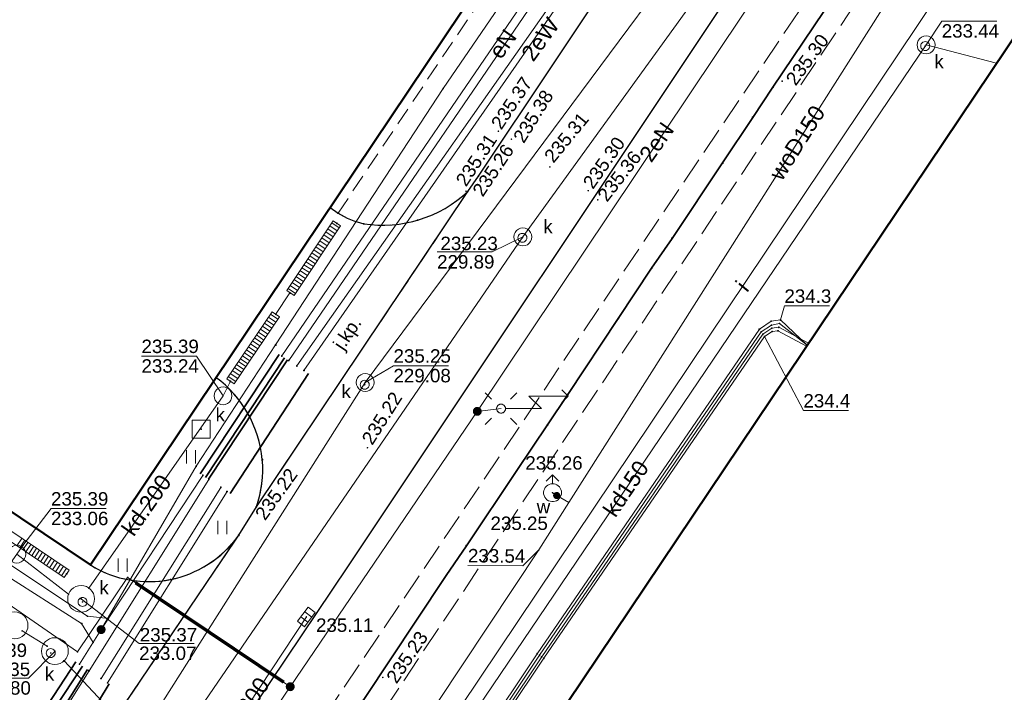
# Model space of a CAD drawing. Header units: metres. Extents: x 6603648 to 6604252, y 5739748 to 5740166.
# Tile 58 of 114: x 6603753 to 6603808, y 5740010 to 5740047. Entities that reach past the tile are written whole.
import ezdxf
from ezdxf.enums import TextEntityAlignment as Align

# ---------------------------------------------------------------- set-up
doc = ezdxf.new("R2010")
doc.units = ezdxf.units.M
doc.linetypes.add('PRZER2-1', pattern=[1.5, 1, -0.5])
doc.linetypes.add('PRZER3-1', pattern=[2, 1.5, -0.5])
doc.layers.get('0').update_dxf_attribs({"linetype": 'CONTINUOUS'})
for name, color, linetype, lineweight, true_color in [('GESBZO', 7, 'CONTINUOUS', 50, 0x0a0909), ('GSLKOU', 7, 'CONTINUOUS', 18, 0x0a0909), ('GSLKRW', 7, 'CONTINUOUS', 25, 0x0a0909), ('GSLTTR', 7, 'CONTINUOUS', 35, 0x0a0909), ('GSPPRB', 7, 'CONTINUOUS', 18, 0x0a0909), ('GSPWPS', 7, 'CONTINUOUS', 13, 0x0a0909), ('GSPWPS_O', 7, 'CONTINUOUS', 13, 0x0a0909), ('GSSKOA', 7, 'CONTINUOUS', 18, 0x0a0909), ('GSSKOA_O', 7, 'CONTINUOUS', 18, 0x0a0909), ('GSSKOD', 7, 'CONTINUOUS', 18, 0x0a0909), ('GSSUTR', 7, 'CONTINUOUS', 18, 0x0a0909), ('GULENN', 1, 'CONTINUOUS', 18, 0xff0000), ('GULENN_O', 1, 'CONTINUOUS', 18, 0xff0000), ('GULEOR', 1, 'CONTINUOUS', 35, 0xff0000), ('GULEWN', 1, 'CONTINUOUS', 18, 0xff0000), ('GULEWN_O', 1, 'CONTINUOUS', 18, 0xff0000), ('GULIPR', 7, 'CONTINUOUS', 18, 0x0a0909), ('GULIPR_O', 7, 'CONTINUOUS', 18, 0x0a0909), ('GULKDK', 7, 'CONTINUOUS', 18, 0x0a0909), ('GULKDP', 7, 'CONTINUOUS', 18, 0x803300), ('GULKDP_O', 7, 'CONTINUOUS', 18, 0x803300), ('GULKSP', 7, 'CONTINUOUS', 18, 0x803300), ('GULWOP', 5, 'CONTINUOUS', 18, 0x0000ff), ('GULWOP_O', 5, 'CONTINUOUS', 18, 0x0000ff), ('GUPISL', 7, 'CONTINUOUS', 18, 0x0a0909), ('GUPKKS', 7, 'CONTINUOUS', 18, 0x0a0909), ('GUPKSD', 7, 'CONTINUOUS', 18, 0x803300), ('GUPKSD_O', 7, 'CONTINUOUS', 18, 0x803300), ('GUPKWZ', 7, 'CONTINUOUS', 18, 0x0a0909), ('GUPKWZ_O', 7, 'CONTINUOUS', 18, 0x0a0909), ('GUPWDT', 7, 'CONTINUOUS', 18, 0x0a0909), ('GUSIKP', 7, 'CONTINUOUS', 18, 0x0a0909)]:
    doc.layers.add(name, color=color, linetype=linetype, lineweight=lineweight, true_color=true_color)
for name, color, linetype, true_color in [('GUPESH', 1, 'CONTINUOUS', 0xff0000), ('GUPESH_O', 1, 'CONTINUOUS', 0xff0000), ('GUPEUI', 7, 'CONTINUOUS', 0x0a0909), ('GUPKSH', 7, 'CONTINUOUS', 0x803300), ('GUPKSH_O', 7, 'CONTINUOUS', 0x803300), ('GUPWSH', 5, 'CONTINUOUS', 0x0000ff), ('GUPWSH_O', 5, 'CONTINUOUS', 0x0000ff), ('GUPWZA', 7, 'CONTINUOUS', 0x0a0909), ('GUPWZA_O', 7, 'CONTINUOUS', 0x0a0909)]:
    doc.layers.add(name, color=color, linetype=linetype, true_color=true_color)
doc.styles.add('Arial', font='arial.ttf')

# ---------------------------------------------------------------- blocks, each defined once
blk = doc.blocks.new('GSPWPS1')
blk.add_hatch(color=0).paths.add_polyline_path([(0, 0.045), (-0.011647, 0.043467), (-0.0225, 0.038971), (-0.03182, 0.03182), (-0.038971, 0.0225), (-0.043467, 0.011647), (-0.045, 0), (-0.043467, -0.011647), (-0.038971, -0.0225), (-0.03182, -0.03182), (-0.0225, -0.038971), (-0.011647, -0.043467), (0, -0.045), (0.011647, -0.043467), (0.0225, -0.038971), (0.03182, -0.03182), (0.038971, -0.0225), (0.043467, -0.011647), (0.045, 0), (0.043467, 0.011647), (0.038971, 0.0225), (0.03182, 0.03182), (0.0225, 0.038971), (0.011647, 0.043467)])
blk = doc.blocks.new('GUPISL1_5')
at = {"color": 0}
for points in [[(0.25, 0), (2.25, 0), (1.55, 0.7), (3.75, 0.7)], [(3.396745, 1.05234), (3.75, 0.7), (3.396745, 0.34766)]]:
    blk.add_lwpolyline(points, dxfattribs=at)
blk.add_lwpolyline([(0.25, 0), (0.241481, -0.064705), (0.216506, -0.125), (0.176777, -0.176777), (0.125, -0.216506), (0.064705, -0.241481), (0, -0.25), (-0.064705, -0.241481), (-0.125, -0.216506), (-0.176777, -0.176777), (-0.216506, -0.125), (-0.241481, -0.064705), (-0.25, 0), (-0.241481, 0.064705), (-0.216506, 0.125), (-0.176777, 0.176777), (-0.125, 0.216506), (-0.064705, 0.241481), (0, 0.25), (0.064705, 0.241481), (0.125, 0.216506), (0.176777, 0.176777), (0.216506, 0.125), (0.241481, 0.064705)], close=True, dxfattribs=at)
blk = doc.blocks.new('GUPISL1_4')
at = {"color": 0}
blk.add_lwpolyline([(0.25, 0), (0.241481, -0.064705), (0.216506, -0.125), (0.176777, -0.176777), (0.125, -0.216506), (0.064705, -0.241481), (0, -0.25), (-0.064705, -0.241481), (-0.125, -0.216506), (-0.176777, -0.176777), (-0.216506, -0.125), (-0.241481, -0.064705), (-0.25, 0), (-0.241481, 0.064705), (-0.216506, 0.125), (-0.176777, 0.176777), (-0.125, 0.216506), (-0.064705, 0.241481), (0, 0.25), (0.064705, 0.241481), (0.125, 0.216506), (0.176777, 0.176777), (0.216506, 0.125), (0.241481, 0.064705)], close=True, dxfattribs=at)
blk = doc.blocks.new('GUPISL1_10')
at = {"color": 0}
for points in [[(-0.883883, 0.883883), (-0.53033, 0.53033)], [(0.883883, 0.883883), (0.53033, 0.53033)], [(-0.883883, -0.883883), (-0.53033, -0.53033)], [(0.883883, -0.883883), (0.53033, -0.53033)]]:
    blk.add_lwpolyline(points, dxfattribs=at)
blk.add_lwpolyline([(0.25, 0), (0.234922, -0.085505), (0.19151, -0.160697), (0.125, -0.216507), (0.064705, -0.241482), (0, -0.25), (-0.064705, -0.241482), (-0.125, -0.216507), (-0.183262, -0.170042), (-0.225242, -0.10847), (-0.247207, -0.03726), (-0.247207, 0.03726), (-0.225242, 0.10847), (-0.183262, 0.170042), (-0.125, 0.216507), (-0.05563, 0.243732), (0.018682, 0.2493), (0.091335, 0.232718), (0.155872, 0.195458), (0.20656, 0.14083), (0.238893, 0.07369)], close=True, dxfattribs=at)
blk = doc.blocks.new('GSPPRB0')
at = {"color": 0, "lineweight": 18}
blk.add_lwpolyline([(-0.007955, 0.0225), (0.007955, 0.0225), (0.0225, 0.007955), (0.0225, -0.007955), (0.007955, -0.0225), (-0.007955, -0.0225), (-0.0225, -0.007955), (-0.0225, 0.007955)], close=True, dxfattribs=at)
blk = doc.blocks.new('GUPEUI1')
blk.add_hatch(color=0).paths.add_polyline_path([(0, 0.25), (-0.064705, 0.241481), (-0.125, 0.216506), (-0.176777, 0.176777), (-0.216506, 0.125), (-0.241481, 0.064705), (-0.25, 0), (-0.241481, -0.064705), (-0.216506, -0.125), (-0.176777, -0.176777), (-0.125, -0.216506), (-0.064705, -0.241481), (0, -0.25), (0.064705, -0.241481), (0.125, -0.216506), (0.176777, -0.176777), (0.216506, -0.125), (0.241481, -0.064705), (0.25, 0), (0.241481, 0.064705), (0.216506, 0.125), (0.176777, 0.176777), (0.125, 0.216506), (0.064705, 0.241481)])
blk = doc.blocks.new('GUPKKS1')
at = {"color": 0}
blk.add_lwpolyline([(0.5, -0.25), (-0.5, -0.25), (-0.5, 0.25), (0.5, 0.25)], close=True, dxfattribs=at)
for points in [[(-0.175, -0.25), (-0.175, 0.25)], [(0.175, -0.25), (0.175, 0.25)]]:
    blk.add_lwpolyline(points, dxfattribs=at)
blk = doc.blocks.new('GUPWSH1')
blk.add_hatch(color=0).paths.add_polyline_path([(0, 0.045), (-0.011647, 0.043467), (-0.0225, 0.038971), (-0.03182, 0.03182), (-0.038971, 0.0225), (-0.043467, 0.011647), (-0.045, 0), (-0.043467, -0.011647), (-0.038971, -0.0225), (-0.03182, -0.03182), (-0.0225, -0.038971), (-0.011647, -0.043467), (0, -0.045), (0.011647, -0.043467), (0.0225, -0.038971), (0.03182, -0.03182), (0.038971, -0.0225), (0.043467, -0.011647), (0.045, 0), (0.043467, 0.011647), (0.038971, 0.0225), (0.03182, 0.03182), (0.0225, 0.038971), (0.011647, 0.043467)])
blk = doc.blocks.new('GUPKWZ1_1')
at = {"color": 0}
blk.add_lwpolyline([(0.25, 0), (0.241481, -0.064705), (0.216506, -0.125), (0.176777, -0.176777), (0.125, -0.216506), (0.064705, -0.241481), (0, -0.25), (-0.064705, -0.241481), (-0.125, -0.216506), (-0.176777, -0.176777), (-0.216506, -0.125), (-0.241481, -0.064705), (-0.25, 0), (-0.241481, 0.064705), (-0.216506, 0.125), (-0.176777, 0.176777), (-0.125, 0.216506), (-0.064705, 0.241481), (0, 0.25), (0.064705, 0.241481), (0.125, 0.216506), (0.176777, 0.176777), (0.216506, 0.125), (0.241481, 0.064705)], close=True, dxfattribs=at)
blk = doc.blocks.new('GUPKSD1_1')
at = {"color": 0}
blk.add_lwpolyline([(0.5, 0), (0.482963, -0.12941), (0.433013, -0.25), (0.353553, -0.353553), (0.25, -0.433013), (0.12941, -0.482963), (0, -0.5), (-0.12941, -0.482963), (-0.25, -0.433013), (-0.353553, -0.353553), (-0.433013, -0.25), (-0.482963, -0.12941), (-0.5, 0), (-0.482963, 0.12941), (-0.433013, 0.25), (-0.353553, 0.353553), (-0.25, 0.433013), (-0.12941, 0.482963), (0, 0.5), (0.12941, 0.482963), (0.25, 0.433013), (0.353553, 0.353553), (0.433013, 0.25), (0.482963, 0.12941)], close=True, dxfattribs=at)
blk = doc.blocks.new('GUPWZA1')
blk.add_hatch(color=0).paths.add_polyline_path([(0, 0.2), (-0.051764, 0.193185), (-0.1, 0.173205), (-0.141421, 0.141421), (-0.173205, 0.1), (-0.193185, 0.051764), (-0.2, 0), (-0.193185, -0.051764), (-0.173205, -0.1), (-0.141421, -0.141421), (-0.1, -0.173205), (-0.051764, -0.193185), (0, -0.2), (0.051764, -0.193185), (0.1, -0.173205), (0.141421, -0.141421), (0.173205, -0.1), (0.193185, -0.051764), (0.2, 0), (0.193185, 0.051764), (0.173205, 0.1), (0.141421, 0.141421), (0.1, 0.173205), (0.051764, 0.193185)])
blk = doc.blocks.new('GUPWDT1')
at = {"color": 0}
blk.add_lwpolyline([(0.5, 0), (0.492404, -0.086824), (0.469846, -0.17101), (0.433013, -0.25), (0.383022, -0.321394), (0.321394, -0.383022), (0.25, -0.433013), (0.17101, -0.469846), (0.086824, -0.492404), (0, -0.5), (-0.086824, -0.492404), (-0.17101, -0.469846), (-0.25, -0.433013), (-0.32743, -0.377875), (-0.393027, -0.309079), (-0.444418, -0.229113), (-0.479746, -0.140866), (-0.497736, -0.047528), (-0.497736, 0.047528), (-0.479746, 0.140866), (-0.444418, 0.229113), (-0.393027, 0.309079), (-0.32743, 0.377875), (-0.25, 0.433013), (-0.163534, 0.4725), (-0.071157, 0.494911), (0.023791, 0.499434), (0.117879, 0.485906), (0.207708, 0.454816), (0.290028, 0.407288), (0.361867, 0.34504), (0.420627, 0.27032), (0.464184, 0.185831), (0.490964, 0.094626)], close=True, dxfattribs=at)
for points in [[(0.5, 0), (1, 0)], [(0.646447, 0.353553), (1, 0), (0.646447, -0.353553)]]:
    blk.add_lwpolyline(points, dxfattribs=at)
blk = doc.blocks.new('GUPESH1')
blk.add_hatch(color=0).paths.add_polyline_path([(0, 0.045), (-0.011647, 0.043467), (-0.0225, 0.038971), (-0.03182, 0.03182), (-0.038971, 0.0225), (-0.043467, 0.011647), (-0.045, 0), (-0.043467, -0.011647), (-0.038971, -0.0225), (-0.03182, -0.03182), (-0.0225, -0.038971), (-0.011647, -0.043467), (0, -0.045), (0.011647, -0.043467), (0.0225, -0.038971), (0.03182, -0.03182), (0.038971, -0.0225), (0.043467, -0.011647), (0.045, 0), (0.043467, 0.011647), (0.038971, 0.0225), (0.03182, 0.03182), (0.0225, 0.038971), (0.011647, 0.043467)])
blk = doc.blocks.new('GUPKSH1')
blk.add_hatch(color=0).paths.add_polyline_path([(0, 0.045), (-0.011647, 0.043467), (-0.0225, 0.038971), (-0.03182, 0.03182), (-0.038971, 0.0225), (-0.043467, 0.011647), (-0.045, 0), (-0.043467, -0.011647), (-0.038971, -0.0225), (-0.03182, -0.03182), (-0.0225, -0.038971), (-0.011647, -0.043467), (0, -0.045), (0.011647, -0.043467), (0.0225, -0.038971), (0.03182, -0.03182), (0.038971, -0.0225), (0.043467, -0.011647), (0.045, 0), (0.043467, 0.011647), (0.038971, 0.0225), (0.03182, 0.03182), (0.0225, 0.038971), (0.011647, 0.043467)])
blk = doc.blocks.new('GULKDK2')
at = {"color": 0}
blk.add_lwpolyline([(0, 0.25), (0, -0.25)], dxfattribs=at)
blk = doc.blocks.new('GULKDK1')
at = {"color": 0}
blk.add_lwpolyline([(0, 0.25), (0, -0.25)], dxfattribs=at)
blk = doc.blocks.new('GSSUTR1')
at = {"color": 0}
for points in [[(0.36165, 0.25666), (-0.38835, 0.25666)], [(-0.38835, -0.24334), (0.36165, -0.24334)]]:
    blk.add_lwpolyline(points, dxfattribs=at)
blk = doc.blocks.new('GESBZO2')
at = {"color": 0, "lineweight": 18}
blk.add_lwpolyline([(0.5, -0.5), (-0.5, -0.5), (-0.5, 0.5), (0.5, 0.5)], close=True, dxfattribs=at)
at = {"color": 0, "lineweight": 9}
blk.add_lwpolyline([(0, 0.0225), (-0.006953, 0.021399), (-0.013225, 0.018203), (-0.018203, 0.013225), (-0.021399, 0.006953), (-0.0225, 0), (-0.021399, -0.006953), (-0.018203, -0.013225), (-0.013225, -0.018203), (-0.006953, -0.021399), (0, -0.0225), (0.006953, -0.021399), (0.013225, -0.018203), (0.018203, -0.013225), (0.021399, -0.006953), (0.0225, 0), (0.021399, 0.006953), (0.018203, 0.013225), (0.013225, 0.018203), (0.006953, 0.021399)], close=True, dxfattribs=at)

msp = doc.modelspace()

# ---------------------------------------------------------------- linework, layer by layer
at = {"layer": 'GESBZO', "color": 18, "linetype": 'Continuous', "lineweight": 50, "true_color": 0x0a0909}
for points in [[(6603761.366, 5740113.074), (6603795.022, 5740090.472), (6603791.683, 5740085.493), (6603799.835, 5740079.991), (6603757.379, 5740016.708), (6603715.538, 5740044.785)], [(6603844.91, 5740034.49), (6603839.9, 5740027), (6603875.35, 5740003.17), (6603880.41, 5740010.65), (6603920.5, 5739983.7), (6603873.22, 5739913.17), (6603833.08, 5739940.09), (6603838.08, 5739947.56), (6603802.57, 5739971.43), (6603797.54, 5739963.94), (6603767.37, 5739984.2), (6603814.71, 5740054.71)]]:
    msp.add_lwpolyline(points, close=True, dxfattribs=at)
at = {"layer": 'GSLKOU', "color": 18, "linetype": 'PRZER3-1', "lineweight": 18, "true_color": 0x0a0909}
for points in [[(6603809.243, 5740065.882), (6603754.818, 5739984.99)], [(6603811.237, 5740064.731), (6603757.034, 5739983.47)]]:
    msp.add_lwpolyline(points, dxfattribs=at)
at = {"layer": 'GSLKRW', "color": 18, "linetype": 'Continuous', "lineweight": 25, "true_color": 0x0a0909}
msp.add_lwpolyline([(6603753.371, 5740000.151), (6603765.668, 5740018.361), (6603766.655, 5740019.953), (6603778.475, 5740037.568), (6603779.066, 5740038.432), (6603787.402, 5740050.94), (6603788.507, 5740052.702), (6603794.339, 5740061.531), (6603795.553, 5740063.198), (6603803.8, 5740084.82)], dxfattribs=at)
for points in [[(6603809.243, 5740065.882, 0.116601), (6603807.165, 5740066.28, 0.272106), (6603803.01, 5740063.496), (6603801.016, 5740060.696), (6603793.328, 5740048.989), (6603771.753, 5740016.61), (6603767.45, 5740010.203), (6603754.319, 5739990.676, 0.390296), (6603754.818, 5739984.99)], [(6603770.778, 5740036.68), (6603771.22, 5740036.354, 0.077277), (6603772.653, 5740035.764, 0.228868), (6603778.475, 5740037.568)], [(6603766.655, 5740019.953, 0.106719), (6603766.987, 5740022.588, 0.214606), (6603764.393, 5740027.178)], [(6603757.379, 5740016.708, 0.395703), (6603765.668, 5740018.361)]]:
    msp.add_lwpolyline(points, format="xyb", dxfattribs=at)
at = {"layer": 'GSLTTR', "color": 18, "linetype": 'Continuous', "lineweight": 35, "true_color": 0x0a0909}
msp.add_lwpolyline([(6603798.37, 5740047.63), (6603795.52, 5740043.39), (6603794.39, 5740041.71), (6603792.71, 5740039.16), (6603789.88, 5740034.95), (6603788.74, 5740033.29), (6603786.88, 5740030.47), (6603784.05, 5740026.22), (6603782.93, 5740024.54), (6603781.21, 5740021.98), (6603778.39, 5740017.78), (6603777.26, 5740016.12), (6603775.57, 5740013.57), (6603772.73, 5740009.3), (6603771.58, 5740007.63), (6603769.91, 5740005.09), (6603767.08, 5740000.88), (6603765.9, 5739999.17), (6603764.21, 5739996.58), (6603762, 5739993.28), (6603760.24, 5739990.67), (6603757.98, 5739987.27), (6603754.73, 5739982.39), (6603751.71, 5739977.92)], dxfattribs=at)
at = {"layer": 'GSSKOA', "color": 18, "linetype": 'PRZER3-1', "lineweight": 18, "true_color": 0x0a0909}
for points in [[(6603715.538, 5740044.785), (6603757.379, 5740016.708, 0.395703), (6603765.668, 5740018.361), (6603753.371, 5740000.151, 0.411757), (6603751.714, 5740008.484), (6603748.13, 5740010.83), (6603738.74, 5740017.1), (6603736.51, 5740018.59), (6603732.35, 5740021.36), (6603730.12, 5740022.86), (6603726, 5740025.6), (6603723.79, 5740027.08), (6603719.86, 5740029.72), (6603717.63, 5740031.22), (6603713.87, 5740033.74), (6603712.38, 5740034.75), (6603711.06, 5740035.65), (6603709.86, 5740036.43), (6603715.18, 5740044.25)], [(6603766.655, 5740019.953, 0.106719), (6603766.987, 5740022.588, 0.214606), (6603764.393, 5740027.178), (6603770.778, 5740036.68), (6603771.22, 5740036.354, 0.077277), (6603772.653, 5740035.764, 0.228868), (6603778.475, 5740037.568)]]:
    msp.add_lwpolyline(points, format="xyb", close=True, dxfattribs=at)
at = {"layer": 'GSSKOD', "color": 18, "linetype": 'PRZER2-1', "lineweight": 18, "true_color": 0x0a0909}
msp.add_lwpolyline([(6603770.778, 5740036.68), (6603771.22, 5740036.354), (6603782.951, 5740053.885), (6603787.402, 5740050.94), (6603788.507, 5740052.702), (6603784.086, 5740055.567), (6603790.066, 5740064.469), (6603794.339, 5740061.531), (6603795.553, 5740063.198), (6603791.176, 5740066.154), (6603800.26, 5740079.699), (6603799.835, 5740079.991)], close=True, dxfattribs=at)
at = {"layer": 'GSSUTR', "color": 18, "linetype": 'PRZER2-1', "lineweight": 18, "true_color": 0x0a0909}
msp.add_lwpolyline([(6603757.379, 5740016.708, 0.395703), (6603765.668, 5740018.361), (6603766.655, 5740019.953, 0.106719), (6603766.987, 5740022.588, 0.214606), (6603764.393, 5740027.178)], format="xyb", close=True, dxfattribs=at)
at = {"layer": 'GULENN', "color": 1, "linetype": 'Continuous', "lineweight": 18, "true_color": 0xff0000}
for points in [[(6603800.318, 5740079.397), (6603795.622, 5740071.423), (6603794.255, 5740068.006), (6603793.21, 5740065.297), (6603784.722, 5740054.499), (6603777.097, 5740043.321), (6603767.733, 5740028.993), (6603763.288, 5740022.216), (6603757.981, 5740013.095)], [(6603768.076, 5740028.379), (6603785.304, 5740053.609)], [(6603768.461, 5740028.127), (6603785.689, 5740053.357)], [(6603768.917, 5740027.822), (6603786.48, 5740052.833)], [(6603796.801, 5740051.879), (6603779, 5740025.287), (6603780.328, 5740025.437), (6603779, 5740025.287), (6603768.546, 5740009.905)], [(6603759.918, 5740015.703), (6603759.462, 5740016.004), (6603756.664, 5740011.854), (6603752.034, 5740015.039), (6603728.297, 5740031.802), (6603709.546, 5740002.542), (6603709.32, 5740002.64), (6603709.546, 5740002.542), (6603703.05, 5739992.41), (6603705.27, 5739991.11), (6603706.8, 5739990.29), (6603722.963, 5739979.021), (6603722.22, 5739979.78)], [(6603751.33, 5740006.47), (6603753.69, 5740004.21), (6603768.72, 5739992.99), (6603769.14, 5739992.9), (6603769.57, 5739992.8), (6603769.95, 5739992.88), (6603770.32, 5739993.2), (6603782.6, 5740011.57), (6603794.96, 5740029.59), (6603795.46, 5740029.93), (6603795.85, 5740029.98), (6603797.51, 5740029.1)], [(6603751.39, 5740006.58), (6603753.74, 5740004.27), (6603768.76, 5739993.06), (6603769.21, 5739993.05), (6603769.54, 5739992.96), (6603769.89, 5739993.04), (6603770.25, 5739993.36), (6603782.47, 5740011.66), (6603794.86, 5740029.73), (6603795.44, 5740030.1), (6603795.89, 5740030.19), (6603797.44, 5740028.99)], [(6603751.45, 5740006.69), (6603753.83, 5740004.41), (6603768.82, 5739993.21), (6603769.28, 5739993.2), (6603769.5, 5739993.13), (6603769.84, 5739993.18), (6603770.17, 5739993.51), (6603782.34, 5740011.75), (6603794.76, 5740029.87), (6603795.42, 5740030.32), (6603795.94, 5740030.39), (6603797.44, 5740028.99)], [(6603751.27, 5740006.35), (6603753.65, 5740004.14), (6603768.7, 5739992.92), (6603769.08, 5739992.75), (6603769.61, 5739992.64), (6603770.01, 5739992.73), (6603770.39, 5739993.06), (6603782.72, 5740011.49), (6603795.05, 5740029.46), (6603795.48, 5740029.75), (6603795.8, 5740029.78), (6603797.4, 5740028.93)], [(6603758.389, 5740013.714), (6603757.218, 5740013.84), (6603744.206, 5740022.511)], [(6603743.742, 5740021.816), (6603756.89, 5740013.437), (6603757.531, 5740012.377)], [(6603757.981, 5740013.095), (6603763.659, 5740021.709)], [(6603757.975, 5740010.363), (6603764.672, 5740021.039)], [(6603757.981, 5740013.095), (6603756.769, 5740011.16)], [(6603768.546, 5740009.905), (6603768.171, 5740010.157)], [(6603768.546, 5740009.905), (6603762.29, 5740000.677), (6603763.077, 5739999.68), (6603762.29, 5740000.677), (6603756.047, 5739991.801), (6603755.671, 5739991.093)]]:
    msp.add_lwpolyline(points, dxfattribs=at)
msp.add_lwpolyline([(6603736.175, 5739991.99), (6603737.452, 5739991.111, -0.233379), (6603738.019, 5739992.906, -0.216868), (6603738.957, 5739993.475, -0.249551), (6603740.074, 5739993.07, -0.49593), (6603738.523, 5739990.375), (6603741.539, 5739988.499), (6603742.428, 5739988.577), (6603746.595, 5739994.272), (6603751.787, 5740002.697), (6603753.691, 5740005.036), (6603757.306, 5740010.8), (6603764.003, 5740021.476)], format="xyb", dxfattribs=at)
at = {"layer": 'GULEOR', "color": 1, "linetype": 'Continuous', "lineweight": 35, "true_color": 0xff0000}
for points in [[(6603767.934, 5740028.466), (6603763.517, 5740021.796)], [(6603763.821, 5740021.592), (6603768.228, 5740028.282)], [(6603768.39, 5740028.165), (6603763.973, 5740021.495)], [(6603765.2, 5740020.69), (6603769.566, 5740027.399)], [(6603759.89, 5740015.661), (6603768.143, 5740010.116)], [(6603768.199, 5740010.199), (6603759.946, 5740015.744)], [(6603752.839, 5740005.599), (6603756.566, 5740011.295)], [(6603756.931, 5740011.052), (6603753.194, 5740005.366)], [(6603753.61, 5740005.094), (6603757.225, 5740010.858)], [(6603758.431, 5740010.062), (6603754.907, 5740004.24)]]:
    msp.add_lwpolyline(points, dxfattribs=at)
at = {"layer": 'GULEWN', "color": 1, "linetype": 'Continuous', "lineweight": 18, "true_color": 0xff0000}
for points in [[(6603769.313, 5740027.564), (6603786.743, 5740052.658)], [(6603758.34, 5740010.12), (6603765.017, 5740020.806)]]:
    msp.add_lwpolyline(points, dxfattribs=at)
at = {"layer": 'GULIPR', "color": 18, "linetype": 'Continuous', "lineweight": 18, "true_color": 0x0a0909}
msp.add_lwpolyline([(6603968.619, 5740144.814), (6603975.25, 5740116.21), (6603975.36, 5740113.47), (6603975.12, 5740112.55), (6603973.98, 5740112.37), (6603950.48, 5740113.94), (6603946.84, 5740115.52), (6603849.45, 5740122.18), (6603848.6, 5740122), (6603848.27, 5740121.27), (6603845.59, 5740105.6), (6603845.42, 5740103.94), (6603844.83, 5740102.79), (6603829.34, 5740084.41), (6603811.06, 5740057.99), (6603764.25, 5739988.16), (6603763.98, 5739987.31), (6603764.04, 5739986.41), (6603764.26, 5739984.35), (6603764.21, 5739983.52), (6603763.9, 5739982.8), (6603750.78, 5739962.8)], dxfattribs=at)
at = {"layer": 'GULKDK', "color": 18, "linetype": 'Continuous', "lineweight": 18, "true_color": 0x0a0909}
for points in [[(6603768.35, 5740032.031), (6603770.939, 5740035.925)], [(6603768.766, 5740031.755), (6603771.356, 5740035.648)], [(6603764.998, 5740027.105), (6603767.535, 5740030.84)], [(6603765.412, 5740026.825), (6603767.949, 5740030.56)], [(6603743.262, 5740025.103), (6603756.197, 5740016.413)], [(6603742.984, 5740024.688), (6603755.918, 5740015.998)]]:
    msp.add_lwpolyline(points, dxfattribs=at)
at = {"layer": 'GULKDP', "color": 36, "linetype": 'Continuous', "lineweight": 18, "true_color": 0x803300}
for points in [[(6603764.477, 5739907.103), (6603762.949, 5739907.983), (6603754.079, 5739913.346), (6603717.161, 5739937.74), (6603730.219, 5739957.456), (6603752.8, 5739993.086), (6603781.546, 5740035.03), (6603814.503, 5740080.605)], [(6603804.076, 5740045.754), (6603770.532, 5739996.192)], [(6603804.076, 5740045.754), (6603808.009, 5740044.729)], [(6603767.732, 5740030.702), (6603768.533, 5740031.911)], [(6603757.296, 5740015.412), (6603764.791, 5740026.154), (6603765.194, 5740026.944)], [(6603753.27, 5740017.31), (6603753.609, 5740017.789)], [(6603751.787, 5740015.228), (6603753.27, 5740017.31), (6603756.158, 5740015.069)], [(6603769.447, 5740013.802), (6603762.906, 5740003.89)], [(6603754.96, 5740012.17), (6603753.569, 5740013.027)], [(6603770.532, 5739996.192), (6603762.906, 5740003.89), (6603755.907, 5740011.341)]]:
    msp.add_lwpolyline(points, dxfattribs=at)
at = {"layer": 'GULKSP', "color": 36, "linetype": 'Continuous', "lineweight": 18, "true_color": 0x803300}
msp.add_lwpolyline([(6603748.516, 5739988.769), (6603772.737, 5740026.902), (6603803.221, 5740067.921)], dxfattribs=at)
at = {"layer": 'GULWOP', "color": 5, "linetype": 'Continuous', "lineweight": 18, "true_color": 0x0000ff}
for points in [[(6603809.624, 5740060.378), (6603784.117, 5740020.202), (6603782.444, 5740017.547), (6603756.892, 5739979.065), (6603756.933, 5739977.506), (6603756.52, 5739976.667)], [(6603784.117, 5740020.202), (6603783.436, 5740020.585), (6603783.203, 5740020.741)]]:
    msp.add_lwpolyline(points, dxfattribs=at)
at = {"layer": 'GUPESH_O', "color": 1, "linetype": 'Continuous', "lineweight": 13, "true_color": 0xff0000, "flags": 128}
for points in [[(6603795.94, 5740030.39), (6603796.16, 5740031.175), (6603798.68, 5740031.175)], [(6603795.05, 5740029.46), (6603797.219, 5740025.329), (6603799.739, 5740025.329)]]:
    msp.add_lwpolyline(points, dxfattribs=at)
at = {"layer": 'GUPKSH_O', "color": 36, "linetype": 'Continuous', "lineweight": 13, "true_color": 0x803300, "flags": 128}
for points in [[(6603804.079, 5740045.768), (6603804.951, 5740047.086), (6603808.031, 5740047.086)], [(6603781.546, 5740035.03), (6603779.834, 5740034.188), (6603776.754, 5740034.188)], [(6603760.235, 5740028.37), (6603760.235, 5740028.37), (6603763.315, 5740028.37)], [(6603763.315, 5740028.37), (6603764.791, 5740026.154)], [(6603772.737, 5740026.902), (6603774.315, 5740027.829), (6603777.395, 5740027.829)], [(6603753.609, 5740017.789), (6603755.18, 5740019.851), (6603758.26, 5740019.851)], [(6603756.886, 5740014.802), (6603760.104, 5740012.32), (6603763.184, 5740012.32)], [(6603755.396, 5740011.876), (6603753.93, 5740010.383), (6603750.85, 5740010.383)]]:
    msp.add_lwpolyline(points, dxfattribs=at)
at = {"layer": 'GUPWSH_O', "color": 5, "linetype": 'Continuous', "lineweight": 13, "true_color": 0x0000ff, "flags": 128}
msp.add_lwpolyline([(6603782.444, 5740017.547), (6603781.553, 5740016.655), (6603778.473, 5740016.68)], dxfattribs=at)
at = {"layer": 'GUSIKP', "color": 36, "linetype": 'Continuous', "lineweight": 18, "true_color": 0x803300}
for points in [[(6603756.862, 5740014.063, -1), (6603756.862, 5740015.563, -1)], [(6603753.144, 5740012.581, -1), (6603753.144, 5740014.081, -1)], [(6603755.396, 5740011.141, -1), (6603755.396, 5740012.641, -1)]]:
    msp.add_lwpolyline(points, format="xyb", close=True, dxfattribs=at)

# ---------------------------------------------------------------- block references
at = {"layer": 'GESBZO', "color": 18, "linetype": 'Continuous', "lineweight": 50, "true_color": 0x0a0909}
msp.add_blockref('GESBZO2', (6603763.571, 5740024.29), dxfattribs=at)
at = {"layer": 'GSPPRB', "color": 18, "linetype": 'Continuous', "lineweight": 18, "true_color": 0x0a0909, "rotation": 90}
for p in [(6603777.097, 5740043.321), (6603795.52, 5740043.39), (6603794.39, 5740041.71), (6603792.71, 5740039.16), (6603779.066, 5740038.432), (6603778.475, 5740037.568), (6603770.778, 5740036.68), (6603771.22, 5740036.354), (6603775.665, 5740035.968), (6603771.148, 5740035.786), (6603772.653, 5740035.764), (6603789.88, 5740034.95), (6603788.74, 5740033.29), (6603768.558, 5740031.893), (6603767.742, 5740030.7), (6603786.88, 5740030.47), (6603794.76, 5740029.87), (6603795.42, 5740030.32), (6603795.44, 5740030.1), (6603795.46, 5740029.93), (6603795.85, 5740029.98), (6603795.89, 5740030.19), (6603795.94, 5740030.39), (6603794.86, 5740029.73), (6603794.96, 5740029.59), (6603795.05, 5740029.46), (6603795.48, 5740029.75), (6603795.8, 5740029.78), (6603767.733, 5740028.993), (6603768.076, 5740028.379), (6603768.461, 5740028.127), (6603768.917, 5740027.822), (6603764.393, 5740027.178), (6603769.313, 5740027.564), (6603765.194, 5740026.944), (6603765.205, 5740026.965), (6603784.05, 5740026.22), (6603766.244, 5740025.05), (6603782.93, 5740024.54), (6603763.288, 5740022.216), (6603766.987, 5740022.588), (6603763.659, 5740021.709), (6603781.21, 5740021.98), (6603764.003, 5740021.476), (6603764.672, 5740021.039), (6603765.017, 5740020.806), (6603766.655, 5740019.953), (6603765.668, 5740018.361), (6603753.609, 5740017.789), (6603778.39, 5740017.78), (6603757.379, 5740016.708), (6603756.057, 5740016.205), (6603777.26, 5740016.12), (6603759.462, 5740016.004), (6603759.918, 5740015.703), (6603761.853, 5740015.895), (6603756.158, 5740015.069), (6603757.296, 5740015.412), (6603756.89, 5740013.437), (6603757.218, 5740013.84), (6603758.389, 5740013.714), (6603775.57, 5740013.57), (6603753.569, 5740013.027), (6603757.531, 5740012.377), (6603754.96, 5740012.17), (6603756.664, 5740011.854), (6603782.34, 5740011.75), (6603755.907, 5740011.341), (6603756.769, 5740011.16), (6603782.47, 5740011.66), (6603782.6, 5740011.57), (6603782.72, 5740011.49), (6603757.306, 5740010.8), (6603757.975, 5740010.363), (6603758.34, 5740010.12), (6603768.171, 5740010.157)]:
    msp.add_blockref('GSPPRB0', p, dxfattribs=at)
at = {"layer": 'GSPWPS', "color": 18, "linetype": 'Continuous', "lineweight": 13, "true_color": 0x0a0909, "rotation": 90}
for p in [(6603796.032, 5740043.73), (6603780.178, 5740040.932), (6603780.904, 5740040.491), (6603783.054, 5740038.938), (6603778.37, 5740037.582), (6603778.475, 5740037.568), (6603785.199, 5740037.614), (6603785.731, 5740037.103), (6603772.862, 5740023.253), (6603766.655, 5740019.953), (6603773.72, 5740010.425)]:
    msp.add_blockref('GSPWPS1', p, dxfattribs=at)
at = {"layer": 'GSSUTR', "color": 18, "linetype": 'Continuous', "lineweight": 18, "true_color": 0x0a0909, "rotation": 90}
for p in [(6603763.008, 5740022.76), (6603764.761, 5740018.809), (6603759.195, 5740016.706)]:
    msp.add_blockref('GSSUTR1', p, dxfattribs=at)
at = {"layer": 'GULKDK', "color": 18, "linetype": 'Continuous', "lineweight": 18, "true_color": 0x0a0909}
for name, p, rotation in [('GULKDK1', (6603771.148, 5740035.786), 56.36998764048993), ('GULKDK2', (6603770.85, 5740035.338), 56.36998764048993), ('GULKDK2', (6603770.85, 5740035.338), 56.36998764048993), ('GULKDK2', (6603770.96, 5740035.505), 56.36998764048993), ('GULKDK2', (6603770.96, 5740035.505), 56.36998764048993), ('GULKDK2', (6603771.071, 5740035.671), 56.36998764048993), ('GULKDK2', (6603771.071, 5740035.671), 56.36998764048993), ('GULKDK2', (6603770.517, 5740034.839), 56.36998764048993), ('GULKDK2', (6603770.517, 5740034.839), 56.36998764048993), ('GULKDK2', (6603770.628, 5740035.005), 56.36998764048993), ('GULKDK2', (6603770.628, 5740035.005), 56.36998764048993), ('GULKDK2', (6603770.739, 5740035.172), 56.36998764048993), ('GULKDK2', (6603770.739, 5740035.172), 56.36998764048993), ('GULKDK2', (6603770.074, 5740034.173), 56.36998764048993), ('GULKDK2', (6603770.074, 5740034.173), 56.36998764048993), ('GULKDK2', (6603770.185, 5740034.339), 56.36998764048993), ('GULKDK2', (6603770.185, 5740034.339), 56.36998764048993), ('GULKDK2', (6603770.296, 5740034.506), 56.36998764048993), ('GULKDK2', (6603770.296, 5740034.506), 56.36998764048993), ('GULKDK2', (6603770.407, 5740034.672), 56.36998764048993), ('GULKDK2', (6603770.407, 5740034.672), 56.36998764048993), ('GULKDK2', (6603769.742, 5740033.673), 56.36998764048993), ('GULKDK2', (6603769.742, 5740033.673), 56.36998764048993), ('GULKDK2', (6603769.853, 5740033.84), 56.36998764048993), ('GULKDK2', (6603769.853, 5740033.84), 56.36998764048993), ('GULKDK2', (6603769.964, 5740034.006), 56.36998764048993), ('GULKDK2', (6603769.964, 5740034.006), 56.36998764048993), ('GULKDK2', (6603769.41, 5740033.174), 56.36998764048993), ('GULKDK2', (6603769.41, 5740033.174), 56.36998764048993), ('GULKDK2', (6603769.521, 5740033.34), 56.36998764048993), ('GULKDK2', (6603769.521, 5740033.34), 56.36998764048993), ('GULKDK2', (6603769.631, 5740033.507), 56.36998764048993), ('GULKDK2', (6603769.631, 5740033.507), 56.36998764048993), ('GULKDK2', (6603768.967, 5740032.507), 56.36998764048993), ('GULKDK2', (6603768.967, 5740032.507), 56.36998764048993), ('GULKDK2', (6603769.077, 5740032.674), 56.36998764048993), ('GULKDK2', (6603769.077, 5740032.674), 56.36998764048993), ('GULKDK2', (6603769.188, 5740032.84), 56.36998764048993), ('GULKDK2', (6603769.188, 5740032.84), 56.36998764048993), ('GULKDK2', (6603769.299, 5740033.007), 56.36998764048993), ('GULKDK2', (6603769.299, 5740033.007), 56.36998764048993), ('GULKDK2', (6603768.634, 5740032.008), 56.36998764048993), ('GULKDK2', (6603768.634, 5740032.008), 56.36998764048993), ('GULKDK2', (6603768.745, 5740032.174), 56.36998764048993), ('GULKDK2', (6603768.745, 5740032.174), 56.36998764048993), ('GULKDK2', (6603768.856, 5740032.341), 56.36998764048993), ('GULKDK2', (6603768.856, 5740032.341), 56.36998764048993), ('GULKDK1', (6603768.558, 5740031.893), 56.36998764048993), ('GULKDK2', (6603767.541, 5740030.404), 55.81367946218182), ('GULKDK2', (6603767.541, 5740030.404), 55.81367946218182), ('GULKDK2', (6603767.653, 5740030.57), 55.81367946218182), ('GULKDK2', (6603767.653, 5740030.57), 55.81367946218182), ('GULKDK1', (6603767.742, 5740030.7), 55.81367946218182), ('GULKDK2', (6603767.092, 5740029.742), 55.81367946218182), ('GULKDK2', (6603767.092, 5740029.742), 55.81367946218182), ('GULKDK2', (6603767.204, 5740029.908), 55.81367946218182), ('GULKDK2', (6603767.204, 5740029.908), 55.81367946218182), ('GULKDK2', (6603767.316, 5740030.073), 55.81367946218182), ('GULKDK2', (6603767.316, 5740030.073), 55.81367946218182), ('GULKDK2', (6603767.429, 5740030.239), 55.81367946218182), ('GULKDK2', (6603767.429, 5740030.239), 55.81367946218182), ('GULKDK2', (6603766.754, 5740029.246), 55.81367946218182), ('GULKDK2', (6603766.754, 5740029.246), 55.81367946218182), ('GULKDK2', (6603766.867, 5740029.412), 55.81367946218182), ('GULKDK2', (6603766.867, 5740029.412), 55.81367946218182), ('GULKDK2', (6603766.979, 5740029.577), 55.81367946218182), ('GULKDK2', (6603766.979, 5740029.577), 55.81367946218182), ('GULKDK2', (6603766.417, 5740028.75), 55.81367946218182), ('GULKDK2', (6603766.417, 5740028.75), 55.81367946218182), ('GULKDK2', (6603766.53, 5740028.915), 55.81367946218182), ('GULKDK2', (6603766.53, 5740028.915), 55.81367946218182), ('GULKDK2', (6603766.642, 5740029.081), 55.81367946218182), ('GULKDK2', (6603766.642, 5740029.081), 55.81367946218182), ('GULKDK2', (6603765.968, 5740028.088), 55.81367946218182), ('GULKDK2', (6603765.968, 5740028.088), 55.81367946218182), ('GULKDK2', (6603766.08, 5740028.253), 55.81367946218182), ('GULKDK2', (6603766.08, 5740028.253), 55.81367946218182), ('GULKDK2', (6603766.193, 5740028.419), 55.81367946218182), ('GULKDK2', (6603766.193, 5740028.419), 55.81367946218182), ('GULKDK2', (6603766.305, 5740028.584), 55.81367946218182), ('GULKDK2', (6603766.305, 5740028.584), 55.81367946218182), ('GULKDK2', (6603765.631, 5740027.592), 55.81367946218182), ('GULKDK2', (6603765.631, 5740027.592), 55.81367946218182), ('GULKDK2', (6603765.743, 5740027.757), 55.81367946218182), ('GULKDK2', (6603765.743, 5740027.757), 55.81367946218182), ('GULKDK2', (6603765.855, 5740027.923), 55.81367946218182), ('GULKDK2', (6603765.855, 5740027.923), 55.81367946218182), ('GULKDK2', (6603765.294, 5740027.095), 55.81367946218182), ('GULKDK2', (6603765.294, 5740027.095), 55.81367946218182), ('GULKDK2', (6603765.406, 5740027.261), 55.81367946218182), ('GULKDK2', (6603765.406, 5740027.261), 55.81367946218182), ('GULKDK2', (6603765.518, 5740027.426), 55.81367946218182), ('GULKDK2', (6603765.518, 5740027.426), 55.81367946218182), ('GULKDK1', (6603765.205, 5740026.965), 55.81367946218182), ('GULKDK2', (6603753.409, 5740017.985), 326.1059081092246), ('GULKDK2', (6603753.409, 5740017.985), 326.1059081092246), ('GULKDK2', (6603753.575, 5740017.874), 326.1059081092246), ('GULKDK2', (6603753.575, 5740017.874), 326.1059081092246), ('GULKDK2', (6603753.741, 5740017.762), 326.1059081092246), ('GULKDK2', (6603753.741, 5740017.762), 326.1059081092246), ('GULKDK2', (6603753.907, 5740017.65), 326.1059081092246), ('GULKDK2', (6603753.907, 5740017.65), 326.1059081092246), ('GULKDK2', (6603754.073, 5740017.539), 326.1059081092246), ('GULKDK2', (6603754.073, 5740017.539), 326.1059081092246), ('GULKDK2', (6603754.239, 5740017.427), 326.1059081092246), ('GULKDK2', (6603754.239, 5740017.427), 326.1059081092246), ('GULKDK2', (6603754.405, 5740017.316), 326.1059081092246), ('GULKDK2', (6603754.405, 5740017.316), 326.1059081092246), ('GULKDK2', (6603754.571, 5740017.204), 326.1059081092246), ('GULKDK2', (6603754.571, 5740017.204), 326.1059081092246), ('GULKDK2', (6603754.737, 5740017.093), 326.1059081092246), ('GULKDK2', (6603754.737, 5740017.093), 326.1059081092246), ('GULKDK2', (6603754.903, 5740016.981), 326.1059081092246), ('GULKDK2', (6603754.903, 5740016.981), 326.1059081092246), ('GULKDK2', (6603755.069, 5740016.87), 326.1059081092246), ('GULKDK2', (6603755.069, 5740016.87), 326.1059081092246), ('GULKDK2', (6603755.235, 5740016.758), 326.1059081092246), ('GULKDK2', (6603755.235, 5740016.758), 326.1059081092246), ('GULKDK2', (6603755.401, 5740016.647), 326.1059081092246), ('GULKDK2', (6603755.401, 5740016.647), 326.1059081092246), ('GULKDK2', (6603755.567, 5740016.535), 326.1059081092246), ('GULKDK2', (6603755.567, 5740016.535), 326.1059081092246), ('GULKDK2', (6603755.733, 5740016.424), 326.1059081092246), ('GULKDK2', (6603755.733, 5740016.424), 326.1059081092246), ('GULKDK2', (6603755.899, 5740016.312), 326.1059081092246), ('GULKDK2', (6603755.899, 5740016.312), 326.1059081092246), ('GULKDK1', (6603756.057, 5740016.205), 326.1059081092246)]:
    msp.add_blockref(name, p, dxfattribs=dict(at, rotation=rotation))
at = {"layer": 'GUPESH', "color": 1, "linetype": 'Continuous', "lineweight": 5, "true_color": 0xff0000, "rotation": 90}
for p in [(6603795.94, 5740030.39), (6603794.76, 5740029.87), (6603795.42, 5740030.32), (6603795.44, 5740030.1), (6603795.46, 5740029.93), (6603795.85, 5740029.98), (6603795.89, 5740030.19), (6603794.86, 5740029.73), (6603794.96, 5740029.59), (6603795.05, 5740029.46), (6603795.48, 5740029.75), (6603795.8, 5740029.78), (6603797.4, 5740028.93), (6603797.44, 5740028.99), (6603797.51, 5740029.1), (6603779, 5740025.287), (6603759.462, 5740016.004), (6603782.34, 5740011.75), (6603782.47, 5740011.66), (6603782.6, 5740011.57), (6603782.72, 5740011.49)]:
    msp.add_blockref('GUPESH1', p, dxfattribs=at)
at = {"layer": 'GUPEUI', "color": 18, "linetype": 'Continuous', "lineweight": 5, "true_color": 0x0a0909, "rotation": 90}
for p in [(6603779, 5740025.287), (6603757.981, 5740013.095), (6603768.546, 5740009.905)]:
    msp.add_blockref('GUPEUI1', p, dxfattribs=at)
at = {"layer": 'GUPISL', "color": 18, "linetype": 'Continuous', "lineweight": 18, "true_color": 0x0a0909}
for name, rotation in [('GUPISL1_10', 90), ('GUPISL1_5', 359.9999974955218), ('GUPISL1_4', 90)]:
    msp.add_blockref(name, (6603780.328, 5740025.437), dxfattribs=dict(at, rotation=rotation))
at = {"layer": 'GUPKKS', "color": 18, "linetype": 'Continuous', "lineweight": 18, "true_color": 0x0a0909, "rotation": 52.54541117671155}
msp.add_blockref('GUPKKS1', (6603769.447, 5740013.802), dxfattribs=at)
at = {"layer": 'GUPKSD', "color": 36, "linetype": 'Continuous', "lineweight": 18, "true_color": 0x803300, "rotation": 90}
for p in [(6603804.076, 5740045.754), (6603781.546, 5740035.03), (6603772.737, 5740026.902), (6603764.791, 5740026.154), (6603753.27, 5740017.31)]:
    msp.add_blockref('GUPKSD1_1', p, dxfattribs=at)
at = {"layer": 'GUPKSH', "color": 36, "linetype": 'Continuous', "lineweight": 5, "true_color": 0x803300, "rotation": 90}
for p in [(6603804.027, 5740045.693), (6603804.076, 5740045.754), (6603781.517, 5740034.98), (6603781.546, 5740035.03), (6603765.194, 5740026.944), (6603772.709, 5740026.771), (6603772.737, 5740026.902), (6603764.791, 5740026.154), (6603753.609, 5740017.789), (6603756.158, 5740015.069), (6603756.862, 5740014.813), (6603756.94, 5740014.64), (6603769.447, 5740013.802), (6603754.96, 5740012.17), (6603755.166, 5740011.787), (6603755.4, 5740011.89)]:
    msp.add_blockref('GUPKSH1', p, dxfattribs=at)
at = {"layer": 'GUPKWZ', "color": 18, "linetype": 'Continuous', "lineweight": 18, "true_color": 0x0a0909, "rotation": 90}
for p in [(6603804.027, 5740045.693), (6603781.517, 5740034.98), (6603772.709, 5740026.771), (6603756.94, 5740014.64), (6603755.166, 5740011.787)]:
    msp.add_blockref('GUPKWZ1_1', p, dxfattribs=at)
at = {"layer": 'GUPWDT', "color": 18, "linetype": 'Continuous', "lineweight": 18, "true_color": 0x0a0909, "rotation": 90}
msp.add_blockref('GUPWDT1', (6603783.203, 5740020.741), dxfattribs=at)
at = {"layer": 'GUPWSH', "color": 5, "linetype": 'Continuous', "lineweight": 5, "true_color": 0x0000ff, "rotation": 90}
for p in [(6603783.203, 5740020.741), (6603783.436, 5740020.585), (6603782.444, 5740017.547)]:
    msp.add_blockref('GUPWSH1', p, dxfattribs=at)
at = {"layer": 'GUPWZA', "color": 18, "linetype": 'Continuous', "lineweight": 5, "true_color": 0x0a0909, "rotation": 329.1878052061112}
msp.add_blockref('GUPWZA1', (6603783.436, 5740020.585), dxfattribs=at)

# ---------------------------------------------------------------- texts
at = {"layer": 'GSPWPS_O', "color": 18, "linetype": 'Continuous', "lineweight": 0, "true_color": 0x0a0909, "style": 'Arial'}
for s, rotation, p in [('235.30', 53.5572, (6603796.787, 5740043.426)), ('235.37', 56.392, (6603780.341, 5740040.968)), ('235.38', 58.047, (6603781.594, 5740040.212)), ('235.31', 50.6238, (6603783.255, 5740039.112)), ('235.31', 56.5173, (6603778.373, 5740037.792)), ('235.30', 54.8801, (6603785.459, 5740037.651)), ('235.26', 56.1783, (6603779.303, 5740037.218)), ('235.36', 52.0832, (6603786.248, 5740036.937)), ('235.22', 57.6724, (6603773.129, 5740023.352)), ('235.22', 54.4847, (6603767.141, 5740019.143)), ('235.23', 55.7852, (6603774.485, 5740010.022))]:
    msp.add_text(s, height=0.75, rotation=rotation, dxfattribs=at).set_placement(p)
at = {"layer": 'GSSKOA_O', "color": 18, "linetype": 'Continuous', "lineweight": 0, "true_color": 0x0a0909, "style": 'Arial'}
msp.add_text('j.kp.', height=0.75, rotation=56.5501, dxfattribs=at).set_placement((6603772.044, 5740029.444), align=Align.CENTER)
at = {"layer": 'GULENN_O', "color": 1, "linetype": 'Continuous', "lineweight": 0, "true_color": 0xff0000, "style": 'Arial'}
for s, rotation, p in [('eN', 54.5255, (6603780.786, 5740045.55)), ('2eN', 55.0535, (6603789.382, 5740040.076))]:
    msp.add_text(s, height=0.9, rotation=rotation, dxfattribs=at).set_placement(p, align=Align.CENTER)
at = {"layer": 'GULEWN_O', "color": 1, "linetype": 'Continuous', "lineweight": 0, "true_color": 0xff0000, "style": 'Arial'}
msp.add_text('2eW', height=0.9, rotation=54.0678, dxfattribs=at).set_placement((6603782.882, 5740045.81), align=Align.CENTER)
at = {"layer": 'GULIPR_O', "color": 18, "linetype": 'Continuous', "lineweight": 0, "true_color": 0x0a0909, "style": 'Arial'}
msp.add_text('i', height=0.9, rotation=51.0064, dxfattribs=at).set_placement((6603794.153, 5740031.995), align=Align.CENTER)
at = {"layer": 'GULKDP_O', "color": 36, "linetype": 'Continuous', "lineweight": 0, "true_color": 0x803300, "style": 'Arial'}
for s, rotation, p in [('kd150', 55.9097, (6603787.676, 5740020.721)), ('kd.200', 55.0954, (6603760.881, 5740019.793)), ('kd200', 55.4275, (6603766.465, 5740008.614))]:
    msp.add_text(s, height=0.9, rotation=rotation, dxfattribs=at).set_placement(p, align=Align.CENTER)
at = {"layer": 'GULWOP_O', "color": 5, "linetype": 'Continuous', "lineweight": 0, "true_color": 0x0000ff, "style": 'Arial'}
msp.add_text('woD150', height=0.9, rotation=57.5893, dxfattribs=at).set_placement((6603797.25, 5740040.049), align=Align.CENTER)
at = {"layer": 'GUPESH_O', "color": 1, "linetype": 'Continuous', "lineweight": 0, "true_color": 0xff0000, "style": 'Arial'}
for s, p in [('234.3', (6603796.16, 5740031.348)), ('234.4', (6603797.219, 5740025.501))]:
    msp.add_text(s, height=0.75, rotation=360, dxfattribs=at).set_placement(p)
at = {"layer": 'GUPKSD_O', "color": 36, "linetype": 'Continuous', "lineweight": 0, "true_color": 0x803300, "style": 'Arial'}
msp.add_text('k', height=0.75, rotation=360, dxfattribs=at).set_placement((6603764.899, 5740024.726), align=Align.RIGHT)
at = {"layer": 'GUPKSH_O', "color": 36, "linetype": 'Continuous', "lineweight": 0, "true_color": 0x803300, "style": 'Arial'}
for s, p in [('233.44', (6603804.951, 5740046.163)), ('235.23', (6603776.941, 5740034.294)), ('229.89', (6603776.754, 5740033.265)), ('235.39', (6603760.235, 5740028.542)), ('235.25', (6603774.318, 5740028.005)), ('233.24', (6603760.235, 5740027.447)), ('229.08', (6603774.315, 5740026.907)), ('235.39', (6603755.18, 5740020.024)), ('233.06', (6603755.18, 5740018.929)), ('235.11', (6603769.987, 5740012.969)), ('235.37', (6603760.143, 5740012.432)), ('235.39', (6603750.638, 5740011.565)), ('233.07', (6603760.104, 5740011.398)), ('235.35', (6603750.811, 5740010.502)), ('232.80', (6603750.85, 5740009.46))]:
    msp.add_text(s, height=0.75, rotation=360, dxfattribs=at).set_placement(p)
at = {"layer": 'GUPKWZ_O', "color": 18, "linetype": 'Continuous', "lineweight": 0, "true_color": 0x0a0909, "style": 'Arial'}
for p in [(6603805.06, 5740044.455), (6603783.21, 5740035.234), (6603771.939, 5740026.028), (6603758.407, 5740015.069), (6603755.359, 5740010.246)]:
    msp.add_text('k', height=0.75, rotation=360, dxfattribs=at).set_placement(p, align=Align.RIGHT)
at = {"layer": 'GUPWSH_O', "color": 5, "linetype": 'Continuous', "lineweight": 0, "true_color": 0x0000ff, "style": 'Arial'}
for s, rotation, p in [('235.26', 360, (6603781.682, 5740022.03)), ('235.25', 360, (6603779.737, 5740018.66)), ('233.54', 359.5397, (6603778.474, 5740016.852))]:
    msp.add_text(s, height=0.75, rotation=rotation, dxfattribs=at).set_placement(p)
at = {"layer": 'GUPWZA_O', "color": 18, "linetype": 'Continuous', "lineweight": 0, "true_color": 0x0a0909, "style": 'Arial'}
msp.add_text('w', height=0.75, rotation=360, dxfattribs=at).set_placement((6603783.076, 5740019.592), align=Align.RIGHT)

doc.saveas('drawing.dxf')
